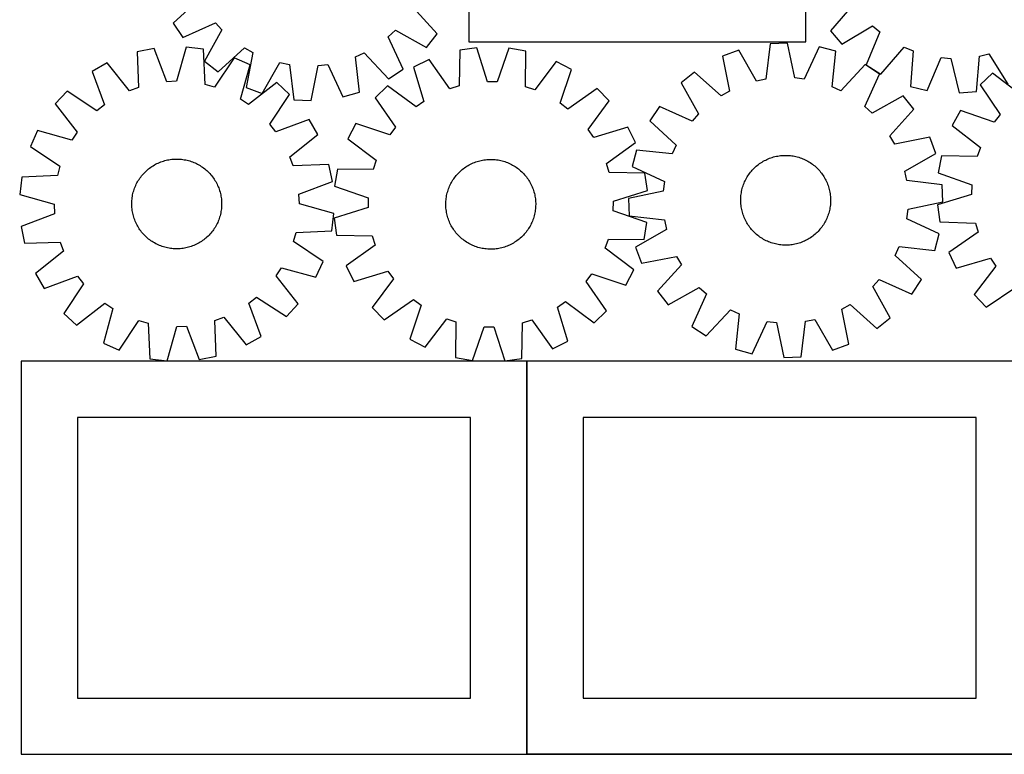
# Model space of a CAD drawing. Header units: millimetres. Extents: x 7 to 1493, y 7 to 2993.
# Tile 3 of 12: x 7 to 883, y 1763 to 2417. Entities that reach past the tile are written whole.
import ezdxf

# ---------------------------------------------------------------- set-up
doc = ezdxf.new("R2010")
doc.units = ezdxf.units.MM
doc.layers.add('COMMON', color=5, linetype='CONTINUOUS', true_color=0x0000ff)
doc.layers.add('CUT', color=7, linetype='CONTINUOUS', true_color=0x000000)

msp = doc.modelspace()

# ---------------------------------------------------------------- linework, layer by layer
at = {"layer": 'COMMON'}
for p, q in [((457.949576, 1762.823825), (457.949576, 2112.823825)), ((906.724736, 1762.723825), (458.049576, 1762.723825))]:
    msp.add_line(p, q, dxfattribs=at)
at = {"layer": 'CUT'}
for p, q in [((406.256347, 2647.335467), (406.256347, 2397.335467)), ((706.256347, 2397.335467), (706.256347, 2472.335467)), ((166.449412, 2435.50771), (143.217965, 2413.844962)), ((378.251794, 2404.333794), (356.846707, 2427.802859)), ((748.898552, 2431.183423), (728.356283, 2406.955548)), ((143.217965, 2413.844962), (151.750956, 2401.041891)), ((151.750956, 2401.041891), (180.685899, 2414.146999)), ((180.685899, 2414.146999), (186.498766, 2407.84383)), ((738.326248, 2395.236745), (765.532495, 2411.631711)), ((765.532495, 2411.631711), (772.041776, 2406.050616)), ((186.498766, 2407.84383), (171.098504, 2380.06242)), ((334.627611, 2401.849466), (340.93078, 2407.662333)), ((347.732718, 2372.914523), (334.627611, 2401.849466)), ((340.93078, 2407.662333), (368.712189, 2392.262072)), ((368.712189, 2392.262072), (378.251794, 2404.333794)), ((728.356283, 2406.955548), (738.326248, 2395.236745)), ((772.041776, 2406.050616), (759.991743, 2376.660627)), ((406.256347, 2397.335467), (706.256347, 2397.335467)), ((674.525547, 2395.501138), (670.761251, 2363.960611)), ((689.896834, 2396.174998), (674.525547, 2395.501138)), ((696.406787, 2365.084883), (689.896834, 2396.174998)), ((718.252803, 2392.949345), (704.926186, 2364.115753)), ((733.08, 2388.840235), (718.252803, 2392.949345)), ((126.282939, 2391.459134), (111.198155, 2388.429309)), ((111.198155, 2388.429309), (112.329322, 2356.685094)), ((137.496856, 2361.740069), (126.282939, 2391.459134)), ((154.797644, 2392.632776), (146.063946, 2362.092683)), ((170.080393, 2390.852856), (154.797644, 2392.632776)), ((171.561766, 2359.123055), (170.080393, 2390.852856)), ((183.170227, 2370.522816), (206.639292, 2391.927903)), ((206.639292, 2391.927903), (214.115443, 2387.729507)), ((214.115443, 2387.729507), (208.053852, 2356.548875)), ((305.475955, 2384.032401), (313.2669, 2387.612979)), ((308.998264, 2352.463934), (305.475955, 2384.032401)), ((313.2669, 2387.612979), (334.929648, 2364.381533)), ((398.206679, 2389.840585), (397.604922, 2358.081923)), ((413.434251, 2392.043218), (398.206679, 2389.840585)), ((423.010683, 2361.756807), (413.434251, 2392.043218)), ((441.970526, 2391.660001), (431.584254, 2361.641672)), ((457.133459, 2389.049251), (441.970526, 2391.660001)), ((456.882171, 2357.285882), (457.133459, 2389.049251)), ((646.560636, 2389.80644), (632.149908, 2384.415572)), ((632.149908, 2384.415572), (638.316409, 2353.255517)), ((662.359344, 2362.24967), (646.560636, 2389.80644)), ((729.663959, 2357.260093), (733.08, 2388.840235)), ((773.095052, 2368.596272), (793.903407, 2392.596004)), ((793.903407, 2392.596004), (801.818755, 2389.299545)), ((801.818755, 2389.299545), (799.440498, 2357.62434)), ((858.18194, 2352.887823), (860.909565, 2384.534858)), ((860.909565, 2384.534858), (869.250825, 2386.520492)), ((869.250825, 2386.520492), (885.944994, 2359.496808)), ((84.441735, 2378.501581), (71.031519, 2370.958592)), ((104.290499, 2353.702361), (84.441735, 2378.501581)), ((171.098504, 2380.06242), (183.170227, 2370.522816)), ((197.562164, 2383.157528), (179.818516, 2356.811035)), ((211.546897, 2376.742094), (197.562164, 2383.157528)), ((203.150718, 2346.10749), (211.546897, 2376.742094)), ((222.482642, 2351.206539), (238.188514, 2378.816326)), ((238.188514, 2378.816326), (246.596132, 2377.133673)), ((246.596132, 2377.133673), (250.466561, 2345.605994)), ((265.840029, 2344.983872), (272.245307, 2376.095722)), ((272.245307, 2376.095722), (280.761396, 2377.09352)), ((280.761396, 2377.09352), (294.184981, 2348.304944)), ((370.948649, 2381.386853), (357.147018, 2374.586446)), ((389.415393, 2355.542044), (370.948649, 2381.386853)), ((484.154648, 2379.866596), (465.000543, 2354.527002)), ((497.768688, 2372.698021), (484.154648, 2379.866596)), ((759.051347, 2377.009981), (737.466912, 2353.705756)), ((771.883065, 2368.520129), (759.051347, 2377.009981)), ((759.991743, 2376.660627), (773.095052, 2368.596272)), ((814.394509, 2354.003828), (826.768106, 2383.259064)), ((826.768106, 2383.259064), (835.314711, 2382.569923)), ((835.314711, 2382.569923), (842.841031, 2351.710091)), ((71.031519, 2370.958592), (81.916826, 2341.117599)), ((334.929648, 2364.381533), (347.732718, 2372.914523)), ((357.147018, 2374.586446), (366.388679, 2344.19621)), ((487.714278, 2342.566914), (497.768688, 2372.698021)), ((607.313456, 2370.35796), (595.273908, 2360.77778)), ((630.85443, 2349.031983), (607.313456, 2370.35796)), ((758.875416, 2339.541243), (771.883065, 2368.520129)), ((872.522657, 2369.427982), (861.349313, 2358.850321)), ((897.806274, 2350.200047), (872.522657, 2369.427982)), ((146.063946, 2362.092683), (137.496856, 2361.740069)), ((179.818516, 2356.811035), (171.561766, 2359.123055)), ((235.305628, 2360.931068), (210.288902, 2341.357152)), ((246.62342, 2350.508107), (235.305628, 2360.931068)), ((333.835437, 2358.123274), (322.810748, 2347.390764)), ((359.38484, 2339.249938), (333.835437, 2358.123274)), ((397.604922, 2358.081923), (389.415393, 2355.542044)), ((431.584254, 2361.641672), (423.010683, 2361.756807)), ((595.273908, 2360.77778), (610.767586, 2333.04836)), ((670.761251, 2363.960611), (662.359344, 2362.24967)), ((704.926186, 2364.115753), (696.406787, 2365.084883)), ((799.440498, 2357.62434), (814.394509, 2354.003828)), ((861.349313, 2358.850321), (879.164607, 2332.552221)), ((48.652489, 2353.248572), (38.229528, 2341.930779)), ((75.193166, 2335.796718), (48.652489, 2353.248572)), ((112.329322, 2356.685094), (104.290499, 2353.702361)), ((208.053852, 2356.548875), (222.482642, 2351.206539)), ((229.171567, 2323.96743), (246.62342, 2350.508107)), ((294.184981, 2348.304944), (308.998264, 2352.463934)), ((465.000543, 2354.527002), (456.882171, 2357.285882)), ((520.629769, 2355.61479), (494.582768, 2337.434349)), ((531.362279, 2344.590101), (520.629769, 2355.61479)), ((638.316409, 2353.255517), (630.85443, 2349.031983)), ((737.466912, 2353.705756), (729.663959, 2357.260093)), ((792.927534, 2349.243301), (765.198115, 2333.749623)), ((802.507714, 2337.203754), (792.927534, 2349.243301)), ((842.841031, 2351.710091), (858.18194, 2352.887823)), ((38.229528, 2341.930779), (57.803444, 2316.914053)), ((81.916826, 2341.117599), (75.193166, 2335.796718)), ((210.288902, 2341.357152), (203.150718, 2346.10749)), ((250.466561, 2345.605994), (265.840029, 2344.983872)), ((322.810748, 2347.390764), (340.991189, 2321.343762)), ((366.388679, 2344.19621), (359.38484, 2339.249938)), ((494.582768, 2337.434349), (487.714278, 2342.566914)), ((512.488943, 2319.040698), (531.362279, 2344.590101)), ((575.99708, 2339.73331), (567.507228, 2326.901593)), ((604.975966, 2326.725662), (575.99708, 2339.73331)), ((610.767586, 2333.04836), (604.975966, 2326.725662)), ((765.198115, 2333.749623), (758.875416, 2339.541243)), ((781.181737, 2313.662779), (802.507714, 2337.203754)), ((843.948813, 2336.22979), (836.591008, 2322.717083)), ((873.93672, 2325.756004), (843.948813, 2336.22979)), ((879.164607, 2332.552221), (873.93672, 2325.756004)), ((234.492447, 2317.24377), (229.171567, 2323.96743)), ((264.33344, 2328.129076), (234.492447, 2317.24377)), ((271.876429, 2314.718861), (264.33344, 2328.129076)), ((305.727517, 2324.529682), (298.558942, 2310.915642)), ((335.858624, 2314.475273), (305.727517, 2324.529682)), ((567.507228, 2326.901593), (590.811453, 2305.317157)), ((836.591008, 2322.717083), (861.660919, 2303.211332)), ((22.418502, 2318.172048), (16.003068, 2304.187316)), ((53.053106, 2309.77587), (22.418502, 2318.172048)), ((57.803444, 2316.914053), (53.053106, 2309.77587)), ((247.07721, 2294.870096), (271.876429, 2314.718861)), ((340.991189, 2321.343762), (335.858624, 2314.475273)), ((517.435215, 2312.036859), (512.488943, 2319.040698)), ((547.825451, 2321.27852), (517.435215, 2312.036859)), ((554.625858, 2307.476889), (547.825451, 2321.27852)), ((298.558942, 2310.915642), (323.898536, 2291.761537)), ((528.78105, 2289.010145), (554.625858, 2307.476889)), ((590.811453, 2305.317157), (587.257117, 2297.514205)), ((785.405272, 2306.2008), (781.181737, 2313.662779)), ((816.565327, 2312.367301), (785.405272, 2306.2008)), ((821.956195, 2297.956573), (816.565327, 2312.367301)), ((16.003068, 2304.187316), (42.349561, 2286.443668)), ((555.676974, 2300.930245), (551.567864, 2286.103048)), ((587.257117, 2297.514205), (555.676974, 2300.930245)), ((794.399424, 2282.157865), (821.956195, 2297.956573)), ((861.660919, 2303.211332), (858.78905, 2295.13224)), ((125.304172, 2286.95942), (126.384572, 2287.601091)), ((126.384572, 2287.601091), (127.484595, 2288.208509)), ((127.484595, 2288.208509), (128.603154, 2288.781076)), ((128.603154, 2288.781076), (129.739146, 2289.318224)), ((129.739146, 2289.318224), (130.89145, 2289.819426)), ((130.89145, 2289.819426), (132.058928, 2290.284185)), ((132.058928, 2290.284185), (133.240429, 2290.712044)), ((133.240429, 2290.712044), (134.434786, 2291.10258)), ((134.434786, 2291.10258), (135.640821, 2291.455407)), ((135.640821, 2291.455407), (136.857343, 2291.770178)), ((136.857343, 2291.770178), (138.083152, 2292.046581)), ((138.083152, 2292.046581), (139.317038, 2292.284345)), ((139.317038, 2292.284345), (140.557784, 2292.483234)), ((140.557784, 2292.483234), (141.804165, 2292.643052)), ((141.804165, 2292.643052), (143.054951, 2292.763641)), ((143.054951, 2292.763641), (144.308907, 2292.844883)), ((144.308907, 2292.844883), (145.564796, 2292.886697)), ((145.564796, 2292.886697), (146.82138, 2292.889042)), ((146.82138, 2292.889042), (148.077416, 2292.851915)), ((148.077416, 2292.851915), (149.331667, 2292.775354)), ((149.331667, 2292.775354), (150.582894, 2292.659434)), ((150.582894, 2292.659434), (151.829863, 2292.504268)), ((151.829863, 2292.504268), (153.071342, 2292.310011)), ((153.071342, 2292.310011), (154.306107, 2292.076855)), ((154.306107, 2292.076855), (155.53294, 2291.805028)), ((155.53294, 2291.805028), (156.750628, 2291.4948)), ((156.750628, 2291.4948), (157.957971, 2291.146476)), ((157.957971, 2291.146476), (159.153777, 2290.7604)), ((159.153777, 2290.7604), (160.336867, 2290.336954)), ((160.336867, 2290.336954), (161.506071, 2289.876555)), ((161.506071, 2289.876555), (162.660238, 2289.379658)), ((162.660238, 2289.379658), (163.798227, 2288.846753)), ((163.798227, 2288.846753), (164.918915, 2288.278365)), ((164.918915, 2288.278365), (166.021197, 2287.675056)), ((166.021197, 2287.675056), (167.103984, 2287.037422)), ((250.059943, 2286.831273), (247.07721, 2294.870096)), ((281.804158, 2287.962441), (250.059943, 2286.831273)), ((284.833982, 2272.877657), (281.804158, 2287.962441)), ((323.898536, 2291.761537), (321.139656, 2283.643166)), ((405.662853, 2287.135914), (406.757816, 2287.752406)), ((406.757816, 2287.752406), (407.871603, 2288.334201)), ((407.871603, 2288.334201), (409.003116, 2288.880723)), ((409.003116, 2288.880723), (410.151237, 2289.391434)), ((410.151237, 2289.391434), (411.314833, 2289.865829)), ((411.314833, 2289.865829), (412.492756, 2290.303441)), ((412.492756, 2290.303441), (413.683843, 2290.703838)), ((413.683843, 2290.703838), (414.88692, 2291.066624)), ((414.88692, 2291.066624), (416.100798, 2291.391442)), ((416.100798, 2291.391442), (417.32428, 2291.67797)), ((417.32428, 2291.67797), (418.556158, 2291.925927)), ((418.556158, 2291.925927), (419.795217, 2292.135067)), ((419.795217, 2292.135067), (421.040234, 2292.305183)), ((421.040234, 2292.305183), (422.28998, 2292.43611)), ((422.28998, 2292.43611), (423.543222, 2292.527716)), ((423.543222, 2292.527716), (424.798723, 2292.579911)), ((424.798723, 2292.579911), (426.055244, 2292.592645)), ((426.055244, 2292.592645), (427.311545, 2292.565904)), ((427.311545, 2292.565904), (428.566386, 2292.499715)), ((428.566386, 2292.499715), (429.818528, 2292.394143)), ((429.818528, 2292.394143), (431.066737, 2292.249292)), ((431.066737, 2292.249292), (432.30978, 2292.065306)), ((432.30978, 2292.065306), (433.546431, 2291.842365)), ((433.546431, 2291.842365), (434.775468, 2291.58069)), ((434.775468, 2291.58069), (435.99568, 2291.28054)), ((435.99568, 2291.28054), (437.205861, 2290.94221)), ((437.205861, 2290.94221), (438.404819, 2290.566034)), ((438.404819, 2290.566034), (439.591368, 2290.152383)), ((439.591368, 2290.152383), (440.764339, 2289.701666)), ((440.764339, 2289.701666), (441.922574, 2289.214328)), ((441.922574, 2289.214328), (443.06493, 2288.690849)), ((443.06493, 2288.690849), (444.190279, 2288.131746)), ((444.190279, 2288.131746), (445.297511, 2287.537571)), ((445.297511, 2287.537571), (446.385533, 2286.90891)), ((531.320929, 2280.820616), (528.78105, 2289.010145)), ((663.182279, 2287.287055), (664.171668, 2288.061726)), ((664.171668, 2288.061726), (665.184903, 2288.804937)), ((665.184903, 2288.804937), (666.220982, 2289.515954)), ((666.220982, 2289.515954), (667.278884, 2290.194077)), ((667.278884, 2290.194077), (668.357564, 2290.838636)), ((668.357564, 2290.838636), (669.455958, 2291.448995)), ((669.455958, 2291.448995), (670.572982, 2292.024551)), ((670.572982, 2292.024551), (671.707533, 2292.564736)), ((671.707533, 2292.564736), (672.858492, 2293.069018)), ((672.858492, 2293.069018), (674.024723, 2293.536899)), ((674.024723, 2293.536899), (675.205075, 2293.967916)), ((675.205075, 2293.967916), (676.398383, 2294.361645)), ((676.398383, 2294.361645), (677.60347, 2294.717697)), ((677.60347, 2294.717697), (678.819146, 2295.035721)), ((678.819146, 2295.035721), (680.044211, 2295.315402)), ((680.044211, 2295.315402), (681.277457, 2295.556465)), ((681.277457, 2295.556465), (682.517666, 2295.758672)), ((682.517666, 2295.758672), (683.763615, 2295.921824)), ((683.763615, 2295.921824), (685.014074, 2296.045758)), ((685.014074, 2296.045758), (686.267808, 2296.130354)), ((686.267808, 2296.130354), (687.523581, 2296.175527)), ((687.523581, 2296.175527), (688.780154, 2296.181233)), ((688.780154, 2296.181233), (690.036285, 2296.147467)), ((690.036285, 2296.147467), (691.290737, 2296.074261)), ((691.290737, 2296.074261), (692.542269, 2295.961687)), ((692.542269, 2295.961687), (693.789648, 2295.809858)), ((693.789648, 2295.809858), (695.031643, 2295.618923)), ((695.031643, 2295.618923), (696.267027, 2295.389069)), ((696.267027, 2295.389069), (697.494582, 2295.120525)), ((697.494582, 2295.120525), (698.713096, 2294.813555)), ((698.713096, 2294.813555), (699.921367, 2294.468462)), ((699.921367, 2294.468462), (701.118201, 2294.085587)), ((701.118201, 2294.085587), (702.302419, 2293.665307)), ((702.302419, 2293.665307), (703.472851, 2293.208037)), ((703.472851, 2293.208037), (704.628342, 2292.714229)), ((704.628342, 2292.714229), (705.767752, 2292.184369)), ((705.767752, 2292.184369), (706.889957, 2291.618981)), ((706.889957, 2291.618981), (707.993849, 2291.018623)), ((707.993849, 2291.018623), (709.078338, 2290.383887)), ((709.078338, 2290.383887), (710.142355, 2289.7154)), ((710.142355, 2289.7154), (711.184849, 2289.013821)), ((711.184849, 2289.013821), (712.204791, 2288.279842)), ((712.204791, 2288.279842), (713.201175, 2287.514189)), ((713.201175, 2287.514189), (714.173018, 2286.717616)), ((827.032278, 2295.826629), (824.210245, 2280.701595)), ((858.78905, 2295.13224), (827.032278, 2295.826629)), ((42.349561, 2286.443668), (40.037541, 2278.186917)), ((115.00389, 2277.844282), (115.80306, 2278.813991)), ((115.80306, 2278.813991), (116.632294, 2279.758119)), ((116.632294, 2279.758119), (117.490775, 2280.675734)), ((117.490775, 2280.675734), (118.377655, 2281.56593)), ((118.377655, 2281.56593), (119.29206, 2282.42783)), ((119.29206, 2282.42783), (120.233086, 2283.260582)), ((120.233086, 2283.260582), (121.199806, 2284.063365)), ((121.199806, 2284.063365), (122.191264, 2284.835387)), ((122.191264, 2284.835387), (123.206483, 2285.575885)), ((123.206483, 2285.575885), (124.24446, 2286.284129)), ((124.24446, 2286.284129), (125.304172, 2286.95942)), ((167.103984, 2287.037422), (168.166209, 2286.366091)), ((168.166209, 2286.366091), (169.206823, 2285.661726)), ((169.206823, 2285.661726), (170.224798, 2284.925022)), ((170.224798, 2284.925022), (171.219131, 2284.156706)), ((171.219131, 2284.156706), (172.18884, 2283.357536)), ((172.18884, 2283.357536), (173.132967, 2282.528302)), ((173.132967, 2282.528302), (174.050582, 2281.669821)), ((174.050582, 2281.669821), (174.940779, 2280.78294)), ((174.940779, 2280.78294), (175.802679, 2279.868536)), ((175.802679, 2279.868536), (176.635431, 2278.92751)), ((176.635431, 2278.92751), (177.438214, 2277.96079)), ((289.376287, 2283.894453), (286.765537, 2268.73152)), ((321.139656, 2283.643166), (289.376287, 2283.894453)), ((395.154349, 2278.261633), (395.975749, 2279.212584)), ((395.975749, 2279.212584), (396.826615, 2280.137265)), ((396.826615, 2280.137265), (397.706105, 2281.034763)), ((397.706105, 2281.034763), (398.613353, 2281.904193)), ((398.613353, 2281.904193), (399.547462, 2282.744697)), ((399.547462, 2282.744697), (400.507511, 2283.555445)), ((400.507511, 2283.555445), (401.492553, 2284.335637)), ((401.492553, 2284.335637), (402.501615, 2285.084503)), ((402.501615, 2285.084503), (403.533702, 2285.801304)), ((403.533702, 2285.801304), (404.587794, 2286.485333)), ((404.587794, 2286.485333), (405.662853, 2287.135914)), ((446.385533, 2286.90891), (447.453272, 2286.246384)), ((447.453272, 2286.246384), (448.499673, 2285.550646)), ((448.499673, 2285.550646), (449.523705, 2284.822384)), ((449.523705, 2284.822384), (450.524356, 2284.062315)), ((450.524356, 2284.062315), (451.500638, 2283.271189)), ((451.500638, 2283.271189), (452.451589, 2282.449789)), ((452.451589, 2282.449789), (453.37627, 2281.598923)), ((453.37627, 2281.598923), (454.273769, 2280.719433)), ((454.273769, 2280.719433), (455.143199, 2279.812185)), ((455.143199, 2279.812185), (455.983702, 2278.878076)), ((455.983702, 2278.878076), (456.79445, 2277.918027)), ((563.079591, 2280.218859), (531.320929, 2280.820616)), ((551.567864, 2286.103048), (580.401456, 2272.776432)), ((565.282224, 2264.991287), (563.079591, 2280.218859)), ((654.801809, 2277.9926), (655.503389, 2279.035094)), ((655.503389, 2279.035094), (656.237367, 2280.055037)), ((656.237367, 2280.055037), (657.00302, 2281.051421)), ((657.00302, 2281.051421), (657.799593, 2282.023264)), ((657.799593, 2282.023264), (658.626299, 2282.969606)), ((658.626299, 2282.969606), (659.482323, 2283.889514)), ((659.482323, 2283.889514), (660.366819, 2284.78208)), ((660.366819, 2284.78208), (661.278915, 2285.646422)), ((661.278915, 2285.646422), (662.21771, 2286.481689)), ((662.21771, 2286.481689), (663.182279, 2287.287055)), ((714.173018, 2286.717616), (715.119361, 2285.89091)), ((715.119361, 2285.89091), (716.039269, 2285.034886)), ((716.039269, 2285.034886), (716.931834, 2284.15039)), ((716.931834, 2284.15039), (717.796177, 2283.238294)), ((717.796177, 2283.238294), (718.631443, 2282.299499)), ((718.631443, 2282.299499), (719.436809, 2281.33493)), ((719.436809, 2281.33493), (720.21148, 2280.345541)), ((720.21148, 2280.345541), (720.954691, 2279.332306)), ((720.954691, 2279.332306), (721.665709, 2278.296227)), ((796.110366, 2273.755958), (794.399424, 2282.157865)), ((824.210245, 2280.701595), (854.080756, 2269.897552)), ((8.30774, 2276.705544), (6.527819, 2261.422795)), ((40.037541, 2278.186917), (8.30774, 2276.705544)), ((109.780938, 2269.285389), (110.313843, 2270.423378)), ((110.313843, 2270.423378), (110.882231, 2271.544066)), ((110.882231, 2271.544066), (111.485539, 2272.646348)), ((111.485539, 2272.646348), (112.123174, 2273.729136)), ((112.123174, 2273.729136), (112.794505, 2274.791361)), ((112.794505, 2274.791361), (113.49887, 2275.831974)), ((113.49887, 2275.831974), (114.235574, 2276.84995)), ((114.235574, 2276.84995), (115.00389, 2277.844282)), ((177.438214, 2277.96079), (178.210235, 2276.969332)), ((178.210235, 2276.969332), (178.950734, 2275.954113)), ((178.950734, 2275.954113), (179.658977, 2274.916136)), ((179.658977, 2274.916136), (180.334268, 2273.856424)), ((180.334268, 2273.856424), (180.97594, 2272.776023)), ((180.97594, 2272.776023), (181.583358, 2271.676001)), ((181.583358, 2271.676001), (182.155924, 2270.557442)), ((182.155924, 2270.557442), (182.693073, 2269.421449)), ((255.114917, 2261.66374), (284.833982, 2272.877657)), ((389.734689, 2269.825924), (390.293792, 2270.951274)), ((390.293792, 2270.951274), (390.887967, 2272.058506)), ((390.887967, 2272.058506), (391.516628, 2273.146528)), ((391.516628, 2273.146528), (392.179154, 2274.214267)), ((392.179154, 2274.214267), (392.874892, 2275.260668)), ((392.874892, 2275.260668), (393.603154, 2276.284699)), ((393.603154, 2276.284699), (394.363223, 2277.28535)), ((394.363223, 2277.28535), (395.154349, 2278.261633)), ((456.79445, 2277.918027), (457.574642, 2276.932985)), ((457.574642, 2276.932985), (458.323508, 2275.923923)), ((458.323508, 2275.923923), (459.04031, 2274.891836)), ((459.04031, 2274.891836), (459.724338, 2273.837743)), ((459.724338, 2273.837743), (460.37492, 2272.762685)), ((460.37492, 2272.762685), (460.991412, 2271.667722)), ((460.991412, 2271.667722), (461.573206, 2270.553935)), ((461.573206, 2270.553935), (462.119728, 2269.422422)), ((580.401456, 2272.776432), (579.432326, 2264.257033)), ((650.431622, 2268.968447), (650.851902, 2270.152664)), ((650.851902, 2270.152664), (651.309172, 2271.323096)), ((651.309172, 2271.323096), (651.802981, 2272.478588)), ((651.802981, 2272.478588), (652.33284, 2273.617998)), ((652.33284, 2273.617998), (652.898228, 2274.740203)), ((652.898228, 2274.740203), (653.498586, 2275.844094)), ((653.498586, 2275.844094), (654.133322, 2276.928584)), ((654.133322, 2276.928584), (654.801809, 2277.9926)), ((721.665709, 2278.296227), (722.343832, 2277.238325)), ((722.343832, 2277.238325), (722.988391, 2276.159645)), ((722.988391, 2276.159645), (723.598749, 2275.061251)), ((723.598749, 2275.061251), (724.174305, 2273.944227)), ((724.174305, 2273.944227), (724.714491, 2272.809676)), ((724.714491, 2272.809676), (725.218773, 2271.658717)), ((725.218773, 2271.658717), (725.686653, 2270.492486)), ((725.686653, 2270.492486), (726.117671, 2269.312134)), ((827.650893, 2269.991662), (796.110366, 2273.755958)), ((828.324753, 2254.620375), (827.650893, 2269.991662)), ((6.527819, 2261.422795), (37.067912, 2252.689097)), ((107.083741, 2260.931259), (107.355568, 2262.158091)), ((107.355568, 2262.158091), (107.665796, 2263.37578)), ((107.665796, 2263.37578), (108.01412, 2264.583123)), ((108.01412, 2264.583123), (108.400195, 2265.778929)), ((108.400195, 2265.778929), (108.823642, 2266.962018)), ((108.823642, 2266.962018), (109.28404, 2268.131223)), ((109.28404, 2268.131223), (109.780938, 2269.285389)), ((182.693073, 2269.421449), (183.194274, 2268.269146)), ((183.194274, 2268.269146), (183.659034, 2267.101667)), ((183.659034, 2267.101667), (184.086892, 2265.920167)), ((184.086892, 2265.920167), (184.477428, 2264.72581)), ((184.477428, 2264.72581), (184.830255, 2263.519775)), ((184.830255, 2263.519775), (185.145026, 2262.303253)), ((185.145026, 2262.303253), (185.42143, 2261.077444)), ((255.467532, 2253.09665), (255.114917, 2261.66374)), ((286.765537, 2268.73152), (316.783866, 2258.345249)), ((386.583173, 2260.307425), (386.844848, 2261.536462)), ((386.844848, 2261.536462), (387.144998, 2262.756674)), ((387.144998, 2262.756674), (387.483328, 2263.966856)), ((387.483328, 2263.966856), (387.859504, 2265.165813)), ((387.859504, 2265.165813), (388.273155, 2266.352363)), ((388.273155, 2266.352363), (388.723872, 2267.525334)), ((388.723872, 2267.525334), (389.21121, 2268.683569)), ((389.21121, 2268.683569), (389.734689, 2269.825924)), ((462.119728, 2269.422422), (462.630439, 2268.274301)), ((462.630439, 2268.274301), (463.104835, 2267.110705)), ((463.104835, 2267.110705), (463.542447, 2265.932782)), ((463.542447, 2265.932782), (463.942844, 2264.741695)), ((463.942844, 2264.741695), (464.30563, 2263.538618)), ((464.30563, 2263.538618), (464.630447, 2262.32474)), ((464.630447, 2262.32474), (464.916976, 2261.101258)), ((534.995813, 2255.414855), (565.282224, 2264.991287)), ((579.432326, 2264.257033), (548.342211, 2257.747079)), ((648.555522, 2260.392515), (648.707351, 2261.639894)), ((648.707351, 2261.639894), (648.898286, 2262.881888)), ((648.898286, 2262.881888), (649.12814, 2264.117273)), ((649.12814, 2264.117273), (649.396684, 2265.344828)), ((649.396684, 2265.344828), (649.703654, 2266.563341)), ((649.703654, 2266.563341), (650.048747, 2267.771612)), ((650.048747, 2267.771612), (650.431622, 2268.968447)), ((726.117671, 2269.312134), (726.5114, 2268.118826)), ((726.5114, 2268.118826), (726.867452, 2266.913739)), ((726.867452, 2266.913739), (727.185475, 2265.698064)), ((727.185475, 2265.698064), (727.465157, 2264.472998)), ((727.465157, 2264.472998), (727.70622, 2263.239752)), ((727.70622, 2263.239752), (727.908427, 2261.999543)), ((727.908427, 2261.999543), (728.071578, 2260.753594)), ((853.846023, 2261.326422), (823.42896, 2252.173443)), ((854.080756, 2269.897552), (853.846023, 2261.326422)), ((37.067912, 2252.689097), (37.420527, 2244.122007)), ((106.271554, 2253.446531), (106.308681, 2254.702568)), ((106.273899, 2252.189948), (106.271554, 2253.446531)), ((106.308681, 2254.702568), (106.385242, 2255.956819)), ((106.385242, 2255.956819), (106.501162, 2257.208046)), ((106.501162, 2257.208046), (106.656327, 2258.455014)), ((106.656327, 2258.455014), (106.850584, 2259.696494)), ((106.850584, 2259.696494), (107.083741, 2260.931259)), ((185.42143, 2261.077444), (185.659193, 2259.843557)), ((185.659193, 2259.843557), (185.858082, 2258.602812)), ((185.858082, 2258.602812), (186.0179, 2257.356431)), ((186.0179, 2257.356431), (186.13849, 2256.105645)), ((186.13849, 2256.105645), (186.219731, 2254.851689)), ((186.219731, 2254.851689), (186.261545, 2253.595799)), ((186.261545, 2253.595799), (186.26389, 2252.339216)), ((286.007625, 2244.362952), (255.467532, 2253.09665)), ((316.783866, 2258.345249), (316.668731, 2249.771678)), ((385.832893, 2252.816238), (385.859634, 2254.072539)), ((385.845627, 2251.559717), (385.832893, 2252.816238)), ((385.859634, 2254.072539), (385.925823, 2255.32738)), ((385.925823, 2255.32738), (386.031395, 2256.579523)), ((386.031395, 2256.579523), (386.176246, 2257.827731)), ((386.176246, 2257.827731), (386.360232, 2259.070774)), ((386.360232, 2259.070774), (386.583173, 2260.307425)), ((464.916976, 2261.101258), (465.164932, 2259.86938)), ((465.164932, 2259.86938), (465.374072, 2258.630321)), ((465.374072, 2258.630321), (465.544189, 2257.385304)), ((465.544189, 2257.385304), (465.675115, 2256.135558)), ((465.675115, 2256.135558), (465.766721, 2254.882316)), ((465.766721, 2254.882316), (465.818917, 2253.626815)), ((465.818917, 2253.626815), (465.83165, 2252.370294)), ((534.880677, 2246.841284), (534.995813, 2255.414855)), ((548.342211, 2257.747079), (549.016071, 2242.375792)), ((648.335976, 2256.630399), (648.369743, 2257.886531)), ((648.341682, 2255.373827), (648.335976, 2256.630399)), ((648.386855, 2254.118054), (648.341682, 2255.373827)), ((648.369743, 2257.886531), (648.442949, 2259.140982)), ((648.471451, 2252.864319), (648.386855, 2254.118054)), ((648.442949, 2259.140982), (648.555522, 2260.392515)), ((648.595385, 2251.61386), (648.471451, 2252.864319)), ((728.071578, 2260.753594), (728.195513, 2259.503136)), ((728.224015, 2253.226473), (728.111442, 2251.97494)), ((728.195513, 2259.503136), (728.280109, 2258.249401)), ((728.297221, 2254.480924), (728.224015, 2253.226473)), ((728.280109, 2258.249401), (728.325282, 2256.993628)), ((728.330988, 2255.737055), (728.297221, 2254.480924)), ((728.325282, 2256.993628), (728.330988, 2255.737055)), ((797.234638, 2248.110422), (828.324753, 2254.620375)), ((37.420527, 2244.122007), (7.701462, 2232.90809)), ((106.315713, 2250.934058), (106.273899, 2252.189948)), ((106.396955, 2249.680102), (106.315713, 2250.934058)), ((106.517544, 2248.429316), (106.396955, 2249.680102)), ((106.677362, 2247.182936), (106.517544, 2248.429316)), ((106.876251, 2245.94219), (106.677362, 2247.182936)), ((107.114015, 2244.708304), (106.876251, 2245.94219)), ((107.390418, 2243.482494), (107.114015, 2244.708304)), ((185.451703, 2244.854488), (185.179876, 2243.627656)), ((185.68486, 2246.089253), (185.451703, 2244.854488)), ((185.879117, 2247.330733), (185.68486, 2246.089253)), ((186.034282, 2248.577701), (185.879117, 2247.330733)), ((186.150202, 2249.828928), (186.034282, 2248.577701)), ((186.226764, 2251.083179), (186.150202, 2249.828928)), ((186.26389, 2252.339216), (186.226764, 2251.083179)), ((284.227704, 2229.080203), (286.007625, 2244.362952)), ((316.668731, 2249.771678), (286.38232, 2240.195246)), ((385.897822, 2250.304216), (385.845627, 2251.559717)), ((385.989428, 2249.050975), (385.897822, 2250.304216)), ((386.120354, 2247.801229), (385.989428, 2249.050975)), ((386.290471, 2246.556212), (386.120354, 2247.801229)), ((386.499611, 2245.317153), (386.290471, 2246.556212)), ((386.747568, 2244.085274), (386.499611, 2245.317153)), ((387.034096, 2242.861792), (386.747568, 2244.085274)), ((464.819696, 2243.65007), (464.519545, 2242.429858)), ((465.081371, 2244.879107), (464.819696, 2243.65007)), ((465.304311, 2246.115758), (465.081371, 2244.879107)), ((465.488297, 2247.358801), (465.304311, 2246.115758)), ((465.633148, 2248.60701), (465.488297, 2247.358801)), ((465.73872, 2249.859152), (465.633148, 2248.60701)), ((465.804909, 2251.113993), (465.73872, 2249.859152)), ((465.83165, 2252.370294), (465.804909, 2251.113993)), ((564.899007, 2236.455012), (534.880677, 2246.841284)), ((648.758537, 2250.367912), (648.595385, 2251.61386)), ((648.960744, 2249.127702), (648.758537, 2250.367912)), ((649.201807, 2247.894456), (648.960744, 2249.127702)), ((649.481488, 2246.669391), (649.201807, 2247.894456)), ((649.799512, 2245.453715), (649.481488, 2246.669391)), ((650.155564, 2244.248629), (649.799512, 2245.453715)), ((650.549293, 2243.05532), (650.155564, 2244.248629)), ((726.618217, 2244.595843), (726.235341, 2243.399008)), ((726.96331, 2245.804113), (726.618217, 2244.595843)), ((727.27028, 2247.022627), (726.96331, 2245.804113)), ((727.538824, 2248.250182), (727.27028, 2247.022627)), ((727.768677, 2249.485566), (727.538824, 2248.250182)), ((727.959613, 2250.727561), (727.768677, 2249.485566)), ((728.111442, 2251.97494), (727.959613, 2250.727561)), ((796.265507, 2239.591023), (797.234638, 2248.110422)), ((823.42896, 2252.173443), (825.41894, 2236.916624)), ((107.705189, 2242.265972), (107.390418, 2243.482494)), ((108.058016, 2241.059938), (107.705189, 2242.265972)), ((108.448552, 2239.865581), (108.058016, 2241.059938)), ((108.876411, 2238.68408), (108.448552, 2239.865581)), ((109.34117, 2237.516602), (108.876411, 2238.68408)), ((109.842371, 2236.364298), (109.34117, 2237.516602)), ((110.37952, 2235.228306), (109.842371, 2236.364298)), ((110.952086, 2234.109746), (110.37952, 2235.228306)), ((182.221601, 2235.362369), (181.653214, 2234.241681)), ((182.754506, 2236.500358), (182.221601, 2235.362369)), ((183.251404, 2237.654524), (182.754506, 2236.500358)), ((183.711803, 2238.823729), (183.251404, 2237.654524)), ((184.135249, 2240.006818), (183.711803, 2238.823729)), ((184.521324, 2241.202625), (184.135249, 2240.006818)), ((184.869648, 2242.409968), (184.521324, 2241.202625)), ((185.179876, 2243.627656), (184.869648, 2242.409968)), ((286.38232, 2240.195246), (288.584953, 2224.967673)), ((387.358914, 2241.647914), (387.034096, 2242.861792)), ((387.7217, 2240.444837), (387.358914, 2241.647914)), ((388.122097, 2239.25375), (387.7217, 2240.444837)), ((388.559709, 2238.075827), (388.122097, 2239.25375)), ((389.034104, 2236.912231), (388.559709, 2238.075827)), ((389.544815, 2235.76411), (389.034104, 2236.912231)), ((390.091337, 2234.632598), (389.544815, 2235.76411)), ((461.929855, 2235.360608), (461.370752, 2234.235259)), ((462.453334, 2236.502964), (461.929855, 2235.360608)), ((462.940672, 2237.661199), (462.453334, 2236.502964)), ((463.391389, 2238.83417), (462.940672, 2237.661199)), ((463.805039, 2240.020719), (463.391389, 2238.83417)), ((464.181215, 2241.219677), (463.805039, 2240.020719)), ((464.519545, 2242.429858), (464.181215, 2241.219677)), ((549.016071, 2242.375792), (580.556598, 2238.611497)), ((562.288256, 2221.292079), (564.899007, 2236.455012)), ((580.556598, 2238.611497), (582.267539, 2230.209589)), ((650.98031, 2241.874968), (650.549293, 2243.05532)), ((651.448191, 2240.708737), (650.98031, 2241.874968)), ((651.952473, 2239.557778), (651.448191, 2240.708737)), ((652.492658, 2238.423227), (651.952473, 2239.557778)), ((653.068214, 2237.306203), (652.492658, 2238.423227)), ((653.678573, 2236.20781), (653.068214, 2237.306203)), ((654.323132, 2235.129129), (653.678573, 2236.20781)), ((655.001255, 2234.071228), (654.323132, 2235.129129)), ((722.533642, 2235.438871), (721.865154, 2234.374854)), ((723.168378, 2236.52336), (722.533642, 2235.438871)), ((723.768736, 2237.627252), (723.168378, 2236.52336)), ((724.334124, 2238.749457), (723.768736, 2237.627252)), ((724.863983, 2239.888867), (724.334124, 2238.749457)), ((725.357791, 2241.044358), (724.863983, 2239.888867)), ((725.815061, 2242.21479), (725.357791, 2241.044358)), ((726.235341, 2243.399008), (725.815061, 2242.21479)), ((825.0991, 2226.264406), (796.265507, 2239.591023)), ((825.41894, 2236.916624), (857.166117, 2235.871865)), ((857.166117, 2235.871865), (859.591498, 2227.647699)), ((7.701462, 2232.90809), (10.731286, 2217.823306)), ((111.559505, 2233.009724), (110.952086, 2234.109746)), ((112.201176, 2231.929324), (111.559505, 2233.009724)), ((112.876467, 2230.869612), (112.201176, 2231.929324)), ((113.584711, 2229.831634), (112.876467, 2230.869612)), ((114.325209, 2228.816415), (113.584711, 2229.831634)), ((115.09723, 2227.824957), (114.325209, 2228.816415)), ((115.900013, 2226.858238), (115.09723, 2227.824957)), ((116.732766, 2225.917211), (115.900013, 2226.858238)), ((176.732385, 2226.971756), (175.90315, 2226.027628)), ((177.531554, 2227.941465), (176.732385, 2226.971756)), ((178.29987, 2228.935798), (177.531554, 2227.941465)), ((179.036574, 2229.953773), (178.29987, 2228.935798)), ((179.740939, 2230.994387), (179.036574, 2229.953773)), ((180.41227, 2232.056611), (179.740939, 2230.994387)), ((181.049905, 2233.139399), (180.41227, 2232.056611)), ((181.653214, 2234.241681), (181.049905, 2233.139399)), ((250.185883, 2219.342079), (252.497903, 2227.59883)), ((252.497903, 2227.59883), (284.227704, 2229.080203)), ((390.673132, 2233.518811), (390.091337, 2234.632598)), ((391.289624, 2232.423847), (390.673132, 2233.518811)), ((391.940205, 2231.348789), (391.289624, 2232.423847)), ((392.624234, 2230.294696), (391.940205, 2231.348789)), ((393.341035, 2229.26261), (392.624234, 2230.294696)), ((394.089901, 2228.253547), (393.341035, 2229.26261)), ((394.870093, 2227.268506), (394.089901, 2228.253547)), ((395.680841, 2226.308456), (394.870093, 2227.268506)), ((396.521345, 2225.374347), (395.680841, 2226.308456)), ((456.510195, 2226.9249), (455.688794, 2225.973949)), ((457.30132, 2227.901182), (456.510195, 2226.9249)), ((458.061389, 2228.901833), (457.30132, 2227.901182)), ((458.789652, 2229.925865), (458.061389, 2228.901833)), ((459.48539, 2230.972266), (458.789652, 2229.925865)), ((460.147916, 2232.040005), (459.48539, 2230.972266)), ((460.776577, 2233.128027), (460.147916, 2232.040005)), ((461.370752, 2234.235259), (460.776577, 2233.128027)), ((582.267539, 2230.209589), (554.710769, 2214.410882)), ((655.712273, 2233.035148), (655.001255, 2234.071228)), ((656.455484, 2232.021914), (655.712273, 2233.035148)), ((657.230154, 2231.032524), (656.455484, 2232.021914)), ((658.03552, 2230.067956), (657.230154, 2231.032524)), ((658.870787, 2229.12916), (658.03552, 2230.067956)), ((659.735129, 2228.217064), (658.870787, 2229.12916)), ((660.627695, 2227.332568), (659.735129, 2228.217064)), ((661.547603, 2226.476545), (660.627695, 2227.332568)), ((662.493945, 2225.649839), (661.547603, 2226.476545)), ((715.388049, 2226.721032), (714.449254, 2225.885766)), ((716.300145, 2227.585375), (715.388049, 2226.721032)), ((717.184641, 2228.47794), (716.300145, 2227.585375)), ((718.040664, 2229.397848), (717.184641, 2228.47794)), ((718.86737, 2230.344191), (718.040664, 2229.397848)), ((719.663943, 2231.316034), (718.86737, 2230.344191)), ((720.429597, 2232.312418), (719.663943, 2231.316034)), ((721.163575, 2233.33236), (720.429597, 2232.312418)), ((721.865154, 2234.374854), (721.163575, 2233.33236)), ((820.98999, 2211.43721), (825.0991, 2226.264406)), ((859.591498, 2227.647699), (833.491577, 2209.54331)), ((10.731286, 2217.823306), (42.475502, 2218.954474)), ((42.475502, 2218.954474), (45.458235, 2210.915651)), ((117.594665, 2225.002807), (116.732766, 2225.917211)), ((118.484862, 2224.115927), (117.594665, 2225.002807)), ((119.402477, 2223.257445), (118.484862, 2224.115927)), ((120.346605, 2222.428211), (119.402477, 2223.257445)), ((121.316313, 2221.629042), (120.346605, 2222.428211)), ((122.310646, 2220.860726), (121.316313, 2221.629042)), ((123.328621, 2220.124022), (122.310646, 2220.860726)), ((124.369235, 2219.419657), (123.328621, 2220.124022)), ((125.43146, 2218.748325), (124.369235, 2219.419657)), ((126.514247, 2218.110691), (125.43146, 2218.748325)), ((127.616529, 2217.507382), (126.514247, 2218.110691)), ((128.737218, 2216.938995), (127.616529, 2217.507382)), ((165.050849, 2217.577238), (163.93229, 2217.004672)), ((166.150872, 2218.184656), (165.050849, 2217.577238)), ((167.231272, 2218.826327), (166.150872, 2218.184656)), ((168.290984, 2219.501618), (167.231272, 2218.826327)), ((169.328962, 2220.209862), (168.290984, 2219.501618)), ((170.34418, 2220.95036), (169.328962, 2220.209862)), ((171.335639, 2221.722382), (170.34418, 2220.95036)), ((172.302358, 2222.525165), (171.335639, 2221.722382)), ((173.243384, 2223.357917), (172.302358, 2222.525165)), ((174.157789, 2224.219817), (173.243384, 2223.357917)), ((175.044669, 2225.110014), (174.157789, 2224.219817)), ((175.90315, 2226.027628), (175.044669, 2225.110014)), ((276.532377, 2201.598432), (250.185883, 2219.342079)), ((288.584953, 2224.967673), (320.343615, 2224.365916)), ((320.343615, 2224.365916), (322.883494, 2216.176387)), ((397.390775, 2224.467099), (396.521345, 2225.374347)), ((398.288273, 2223.587609), (397.390775, 2224.467099)), ((399.212954, 2222.736744), (398.288273, 2223.587609)), ((400.163905, 2221.915343), (399.212954, 2222.736744)), ((401.140188, 2221.124218), (400.163905, 2221.915343)), ((402.140839, 2220.364149), (401.140188, 2221.124218)), ((403.16487, 2219.635886), (402.140839, 2220.364149)), ((404.211271, 2218.940148), (403.16487, 2219.635886)), ((405.27901, 2218.277622), (404.211271, 2218.940148)), ((406.367032, 2217.648961), (405.27901, 2218.277622)), ((407.474264, 2217.054786), (406.367032, 2217.648961)), ((444.906727, 2217.434126), (443.79294, 2216.852332)), ((446.001691, 2218.050618), (444.906727, 2217.434126)), ((447.076749, 2218.7012), (446.001691, 2218.050618)), ((448.130842, 2219.385228), (447.076749, 2218.7012)), ((449.162928, 2220.10203), (448.130842, 2219.385228)), ((450.171991, 2220.850896), (449.162928, 2220.10203)), ((451.157032, 2221.631088), (450.171991, 2220.850896)), ((452.117082, 2222.441836), (451.157032, 2221.631088)), ((453.051191, 2223.282339), (452.117082, 2222.441836)), ((453.958439, 2224.151769), (453.051191, 2223.282339)), ((454.837929, 2225.049268), (453.958439, 2224.151769)), ((455.688794, 2225.973949), (454.837929, 2225.049268)), ((527.766008, 2213.424995), (530.524887, 2221.543367)), ((530.524887, 2221.543367), (562.288256, 2221.292079)), ((663.465788, 2224.853266), (662.493945, 2225.649839)), ((664.462172, 2224.087612), (663.465788, 2224.853266)), ((665.482115, 2223.353634), (664.462172, 2224.087612)), ((666.524609, 2222.652055), (665.482115, 2223.353634)), ((667.588625, 2221.983567), (666.524609, 2222.652055)), ((668.673115, 2221.348831), (667.588625, 2221.983567)), ((669.777006, 2220.748473), (668.673115, 2221.348831)), ((670.899211, 2220.183086), (669.777006, 2220.748473)), ((672.038621, 2219.653226), (670.899211, 2220.183086)), ((673.194113, 2219.159418), (672.038621, 2219.653226)), ((674.364545, 2218.702148), (673.194113, 2219.159418)), ((675.548762, 2218.281868), (674.364545, 2218.702148)), ((676.745597, 2217.898992), (675.548762, 2218.281868)), ((677.953868, 2217.553899), (676.745597, 2217.898992)), ((679.172382, 2217.246929), (677.953868, 2217.553899)), ((699.063494, 2217.649757), (697.847818, 2217.331734)), ((700.268581, 2218.005809), (699.063494, 2217.649757)), ((701.461889, 2218.399538), (700.268581, 2218.005809)), ((702.642241, 2218.830556), (701.461889, 2218.399538)), ((703.808472, 2219.298436), (702.642241, 2218.830556)), ((704.959431, 2219.802718), (703.808472, 2219.298436)), ((706.093982, 2220.342904), (704.959431, 2219.802718)), ((707.211006, 2220.91846), (706.093982, 2220.342904)), ((708.3094, 2221.528818), (707.211006, 2220.91846)), ((709.38808, 2222.173377), (708.3094, 2221.528818)), ((710.445981, 2222.8515), (709.38808, 2222.173377)), ((711.482061, 2223.562518), (710.445981, 2222.8515)), ((712.495295, 2224.305729), (711.482061, 2223.562518)), ((713.484685, 2225.0804), (712.495295, 2224.305729)), ((714.449254, 2225.885766), (713.484685, 2225.0804)), ((45.458235, 2210.915651), (20.659015, 2191.066886)), ((129.875207, 2216.406089), (128.737218, 2216.938995)), ((131.029373, 2215.909192), (129.875207, 2216.406089)), ((132.198578, 2215.448793), (131.029373, 2215.909192)), ((133.381667, 2215.025347), (132.198578, 2215.448793)), ((134.577473, 2214.639271), (133.381667, 2215.025347)), ((135.784816, 2214.290948), (134.577473, 2214.639271)), ((137.002505, 2213.980719), (135.784816, 2214.290948)), ((138.229337, 2213.708893), (137.002505, 2213.980719)), ((139.464102, 2213.475736), (138.229337, 2213.708893)), ((140.705581, 2213.281479), (139.464102, 2213.475736)), ((141.95255, 2213.126314), (140.705581, 2213.281479)), ((143.203777, 2213.010393), (141.95255, 2213.126314)), ((144.458028, 2212.933832), (143.203777, 2213.010393)), ((145.714065, 2212.896706), (144.458028, 2212.933832)), ((146.970648, 2212.89905), (145.714065, 2212.896706)), ((148.226537, 2212.940864), (146.970648, 2212.89905)), ((149.480494, 2213.022106), (148.226537, 2212.940864)), ((150.731279, 2213.142696), (149.480494, 2213.022106)), ((151.97766, 2213.302514), (150.731279, 2213.142696)), ((153.218406, 2213.501403), (151.97766, 2213.302514)), ((154.452292, 2213.739166), (153.218406, 2213.501403)), ((155.678101, 2214.01557), (154.452292, 2213.739166)), ((156.894623, 2214.33034), (155.678101, 2214.01557)), ((158.100658, 2214.683168), (156.894623, 2214.33034)), ((159.295015, 2215.073703), (158.100658, 2214.683168)), ((160.476516, 2215.501562), (159.295015, 2215.073703)), ((161.643994, 2215.966321), (160.476516, 2215.501562)), ((162.796298, 2216.467523), (161.643994, 2215.966321)), ((163.93229, 2217.004672), (162.796298, 2216.467523)), ((322.883494, 2216.176387), (297.038685, 2197.709643)), ((408.599614, 2216.495683), (407.474264, 2217.054786)), ((409.741969, 2215.972204), (408.599614, 2216.495683)), ((410.900204, 2215.484866), (409.741969, 2215.972204)), ((412.073175, 2215.034149), (410.900204, 2215.484866)), ((413.259725, 2214.620499), (412.073175, 2215.034149)), ((414.458682, 2214.244323), (413.259725, 2214.620499)), ((415.668864, 2213.905993), (414.458682, 2214.244323)), ((416.889076, 2213.605842), (415.668864, 2213.905993)), ((418.118113, 2213.344167), (416.889076, 2213.605842)), ((419.354764, 2213.121227), (418.118113, 2213.344167)), ((420.597807, 2212.937241), (419.354764, 2213.121227)), ((421.846015, 2212.79239), (420.597807, 2212.937241)), ((423.098158, 2212.686818), (421.846015, 2212.79239)), ((424.352999, 2212.620629), (423.098158, 2212.686818)), ((425.6093, 2212.593888), (424.352999, 2212.620629)), ((426.865821, 2212.606621), (425.6093, 2212.593888)), ((428.121322, 2212.658817), (426.865821, 2212.606621)), ((429.374563, 2212.750423), (428.121322, 2212.658817)), ((430.624309, 2212.881349), (429.374563, 2212.750423)), ((431.869326, 2213.051466), (430.624309, 2212.881349)), ((433.108385, 2213.260606), (431.869326, 2213.051466)), ((434.340264, 2213.508562), (433.108385, 2213.260606)), ((435.563746, 2213.795091), (434.340264, 2213.508562)), ((436.777624, 2214.119908), (435.563746, 2213.795091)), ((437.980701, 2214.482694), (436.777624, 2214.119908)), ((439.171788, 2214.883091), (437.980701, 2214.482694)), ((440.349711, 2215.320703), (439.171788, 2214.883091)), ((441.513307, 2215.795099), (440.349711, 2215.320703)), ((442.661428, 2216.30581), (441.513307, 2215.795099)), ((443.79294, 2216.852332), (442.661428, 2216.30581)), ((553.105601, 2194.27089), (527.766008, 2213.424995)), ((554.710769, 2214.410882), (560.101637, 2200.000153)), ((680.399936, 2216.978385), (679.172382, 2217.246929)), ((681.635321, 2216.748532), (680.399936, 2216.978385)), ((682.877315, 2216.557596), (681.635321, 2216.748532)), ((684.124694, 2216.405767), (682.877315, 2216.557596)), ((685.376227, 2216.293194), (684.124694, 2216.405767)), ((686.630678, 2216.219988), (685.376227, 2216.293194)), ((687.88681, 2216.186221), (686.630678, 2216.219988)), ((689.143382, 2216.191927), (687.88681, 2216.186221)), ((690.399155, 2216.2371), (689.143382, 2216.191927)), ((691.65289, 2216.321696), (690.399155, 2216.2371)), ((692.903349, 2216.445631), (691.65289, 2216.321696)), ((694.149298, 2216.608782), (692.903349, 2216.445631)), ((695.389507, 2216.810989), (694.149298, 2216.608782)), ((696.622753, 2217.052052), (695.389507, 2216.810989)), ((697.847818, 2217.331734), (696.622753, 2217.052052)), ((785.855511, 2207.050298), (789.409847, 2214.85325)), ((789.409847, 2214.85325), (820.98999, 2211.43721)), ((833.491577, 2209.54331), (840.098778, 2195.64815)), ((270.116942, 2187.613699), (276.532377, 2201.598432)), ((560.101637, 2200.000153), (591.261692, 2206.166654)), ((591.261692, 2206.166654), (595.485226, 2198.704675)), ((809.159735, 2185.465862), (785.855511, 2207.050298)), ((840.098778, 2195.64815), (870.614985, 2204.464942)), ((870.614985, 2204.464942), (875.463066, 2197.392779)), ((20.659015, 2191.066886), (28.202004, 2177.656671)), ((234.732001, 2188.871694), (239.482339, 2196.009877)), ((239.482339, 2196.009877), (270.116942, 2187.613699)), ((297.038685, 2197.709643), (303.839092, 2183.908012)), ((303.839092, 2183.908012), (334.229328, 2193.149673)), ((334.229328, 2193.149673), (339.1756, 2186.145834)), ((545.937026, 2180.65685), (553.105601, 2194.27089)), ((595.485226, 2198.704675), (574.159249, 2175.163701)), ((875.463066, 2197.392779), (856.235131, 2172.109163)), ((28.202004, 2177.656671), (58.042997, 2188.541977)), ((58.042997, 2188.541977), (63.363877, 2181.818318)), ((254.305916, 2163.854968), (234.732001, 2188.871694)), ((339.1756, 2186.145834), (320.302264, 2160.596432)), ((510.673354, 2183.84277), (515.805919, 2190.71126)), ((528.853796, 2157.795769), (510.673354, 2183.84277)), ((515.805919, 2190.71126), (545.937026, 2180.65685)), ((765.899378, 2179.319095), (771.690998, 2185.641793)), ((771.690998, 2185.641793), (800.669884, 2172.634145)), ((800.669884, 2172.634145), (809.159735, 2185.465862)), ((63.363877, 2181.818318), (45.912024, 2155.27764)), ((574.159249, 2175.163701), (583.739429, 2163.124154)), ((583.739429, 2163.124154), (611.468849, 2178.617831)), ((611.468849, 2178.617831), (617.791547, 2172.826211)), ((781.393055, 2151.589675), (765.899378, 2179.319095)), ((866.812792, 2160.935818), (893.110892, 2178.751112)), ((210.618618, 2164.668148), (217.342278, 2169.989029)), ((217.342278, 2169.989029), (243.882956, 2152.537175)), ((331.034774, 2149.571742), (357.081776, 2167.752184)), ((357.081776, 2167.752184), (363.950265, 2162.619619)), ((485.275865, 2160.990323), (492.279704, 2165.936595)), ((492.279704, 2165.936595), (517.829106, 2147.063259)), ((617.791547, 2172.826211), (604.783899, 2143.847325)), ((856.235131, 2172.109163), (866.812792, 2160.935818)), ((57.229817, 2144.854679), (82.246543, 2164.428595)), ((89.384726, 2159.678257), (80.988547, 2129.043653)), ((82.246543, 2164.428595), (89.384726, 2159.678257)), ((221.503925, 2134.827155), (210.618618, 2164.668148)), ((243.882956, 2152.537175), (254.305916, 2163.854968)), ((320.302264, 2160.596432), (331.034774, 2149.571742)), ((363.950265, 2162.619619), (353.895856, 2132.488512)), ((494.517526, 2130.600087), (485.275865, 2160.990323)), ((517.829106, 2147.063259), (528.853796, 2157.795769)), ((617.615616, 2135.357474), (639.200052, 2158.661699)), ((639.200052, 2158.661699), (647.003004, 2155.107362)), ((738.350555, 2159.111937), (745.812534, 2163.335472)), ((744.517056, 2127.951883), (738.350555, 2159.111937)), ((745.812534, 2163.335472), (769.353508, 2142.009495)), ((45.912024, 2155.27764), (57.229817, 2144.854679)), ((94.97328, 2122.628219), (112.716928, 2148.974713)), ((112.716928, 2148.974713), (120.973679, 2146.662693)), ((180.206122, 2149.100653), (188.244945, 2152.083386)), ((181.33729, 2117.356438), (180.206122, 2149.100653)), ((188.244945, 2152.083386), (208.09371, 2127.284167)), ((367.509896, 2125.319937), (386.664001, 2150.65953)), ((386.664001, 2150.65953), (394.782372, 2147.900651)), ((394.782372, 2147.900651), (394.531085, 2116.137282)), ((454.059622, 2147.104609), (462.249151, 2149.644488)), ((462.249151, 2149.644488), (480.715895, 2123.79968)), ((647.003004, 2155.107362), (643.586964, 2123.527219)), ((658.414161, 2119.418109), (671.740777, 2148.251702)), ((671.740777, 2148.251702), (680.260176, 2147.282571)), ((680.260176, 2147.282571), (686.77013, 2116.192456)), ((702.141417, 2116.866317), (705.905712, 2148.406843)), ((705.905712, 2148.406843), (714.30762, 2150.117785)), ((714.30762, 2150.117785), (730.106328, 2122.561015)), ((769.353508, 2142.009495), (781.393055, 2151.589675)), ((120.973679, 2146.662693), (122.455051, 2114.932891)), ((137.737801, 2113.152971), (146.471498, 2143.693064)), ((146.471498, 2143.693064), (155.038588, 2144.045678)), ((155.038588, 2144.045678), (166.252505, 2114.326614)), ((409.694018, 2113.526531), (420.080289, 2143.544861)), ((420.080289, 2143.544861), (428.65386, 2143.429725)), ((428.65386, 2143.429725), (438.230292, 2113.143314)), ((453.457865, 2115.345947), (454.059622, 2147.104609)), ((604.783899, 2143.847325), (617.615616, 2135.357474)), ((208.09371, 2127.284167), (221.503925, 2134.827155)), ((353.895856, 2132.488512), (367.509896, 2125.319937)), ((480.715895, 2123.79968), (494.517526, 2130.600087)), ((80.988547, 2129.043653), (94.97328, 2122.628219)), ((643.586964, 2123.527219), (658.414161, 2119.418109)), ((730.106328, 2122.561015), (744.517056, 2127.951883)), ((457.849575, 2112.823825), (7.849575, 2112.823825)), ((7.849575, 2112.823825), (7.849575, 1762.823825)), ((122.455051, 2114.932891), (137.737801, 2113.152971)), ((166.252505, 2114.326614), (181.33729, 2117.356438)), ((394.531085, 2116.137282), (409.694018, 2113.526531)), ((438.230292, 2113.143314), (453.457865, 2115.345947)), ((457.849575, 1762.823825), (457.849575, 2112.823825)), ((908.049576, 2112.823825), (458.049576, 2112.823825)), ((458.049576, 2112.823825), (458.049576, 1762.823825)), ((686.77013, 2116.192456), (702.141417, 2116.866317)), ((407.849575, 2062.823825), (57.849575, 2062.823825)), ((57.849575, 2062.823825), (57.849575, 1812.823825)), ((407.849575, 1812.823825), (407.849575, 2062.823825)), ((858.049576, 2062.823825), (508.049576, 2062.823825)), ((508.049576, 2062.823825), (508.049576, 1812.823825)), ((858.049576, 1812.823825), (858.049576, 2062.823825)), ((57.849575, 1812.823825), (407.849575, 1812.823825)), ((508.049576, 1812.823825), (858.049576, 1812.823825)), ((7.849575, 1762.823825), (457.849575, 1762.823825)), ((458.049576, 1762.823825), (908.049576, 1762.823825))]:
    msp.add_line(p, q, dxfattribs=at)

doc.saveas('drawing.dxf')
